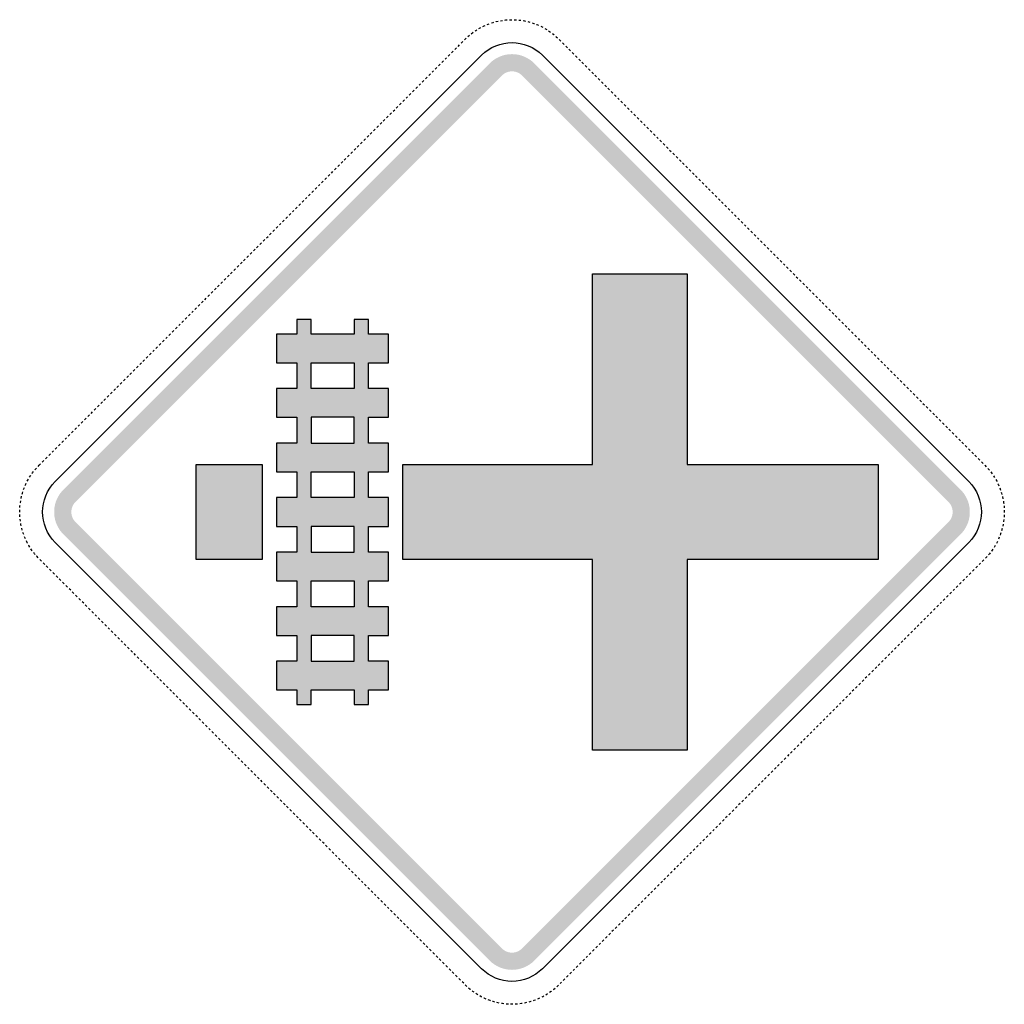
# Model space of a CAD drawing. Header units: inches. Extents: x -0.494 to 0.494, y -0.494 to 0.494.
import ezdxf

# ---------------------------------------------------------------- set-up
doc = ezdxf.new("R2010")
doc.units = ezdxf.units.IN
doc.header["$MEASUREMENT"] = 0

msp = doc.modelspace()

# ---------------------------------------------------------------- hatches: boundary and pattern name
for points in [[(0.02239, 0.44973), (0.02008, 0.45182), (0.01759, 0.45367), (0.01492, 0.45526), (0.01212, 0.45659), (0.00919, 0.45764), (0.00618, 0.45839), (0.0031, 0.45885), (0, 0.459), (-0.0031, 0.45885), (-0.00618, 0.45839), (-0.00919, 0.45764), (-0.01211, 0.45659), (-0.01492, 0.45526), (-0.01759, 0.45367), (-0.02008, 0.45182), (-0.02238, 0.44973), (-0.01017, 0.43752), (-0.00913, 0.43847), (-0.00799, 0.43931), (-0.00678, 0.44004), (-0.00551, 0.44064), (-0.00418, 0.44112), (-0.00281, 0.44146), (-0.00141, 0.44167), (0, 0.44174), (0.00141, 0.44167), (0.00281, 0.44146), (0.00418, 0.44112), (0.00551, 0.44064), (0.00678, 0.44004), (0.00799, 0.43931), (0.00913, 0.43847), (0.01018, 0.43752), (0.02239, 0.44973)], [(-0.43752, 0.01017), (-0.01017, 0.43752), (-0.02238, 0.44973), (-0.44973, 0.02238), (-0.43752, 0.01017)], [(0.01018, 0.43752), (0.43752, 0.01017), (0.44973, 0.02238), (0.02239, 0.44973), (0.01018, 0.43752)], [(0.17555, 0.23887), (0.08058, 0.23887), (0.08058, 0.04749), (-0.10936, 0.04749), (-0.10936, -0.04749), (0.08058, -0.04749), (0.08058, -0.23887), (0.17555, -0.23887), (0.17555, -0.04749), (0.36693, -0.04749), (0.36693, 0.04749), (0.17555, 0.04749), (0.17555, 0.23887)], [(-0.25038, 0.04749), (-0.31657, 0.04749), (-0.31657, -0.04749), (-0.25038, -0.04749), (-0.25038, 0.04749)], [(-0.44973, 0.02238), (-0.4517, 0.02022), (-0.45346, 0.01789), (-0.455, 0.0154), (-0.4563, 0.01279), (-0.45736, 0.01006), (-0.45816, 0.00725), (-0.4587, 0.00437), (-0.45897, 0.00146), (-0.45897, -0.00146), (-0.4587, -0.00437), (-0.45816, -0.00725), (-0.45736, -0.01006), (-0.4563, -0.01279), (-0.455, -0.0154), (-0.45346, -0.01789), (-0.4517, -0.02022), (-0.44973, -0.02238), (-0.43752, -0.01018), (-0.43842, -0.00919), (-0.43922, -0.00813), (-0.43992, -0.007), (-0.44051, -0.00581), (-0.44099, -0.00457), (-0.44135, -0.00329), (-0.4416, -0.00199), (-0.44172, -0.00066), (-0.44172, 0.00066), (-0.4416, 0.00199), (-0.44135, 0.00329), (-0.44099, 0.00457), (-0.44051, 0.00581), (-0.43992, 0.007), (-0.43922, 0.00813), (-0.43842, 0.00919), (-0.43752, 0.01017), (-0.44973, 0.02238)], [(0.44973, -0.02238), (0.4517, -0.02022), (0.45346, -0.01789), (0.455, -0.0154), (0.45631, -0.01279), (0.45736, -0.01006), (0.45816, -0.00725), (0.4587, -0.00437), (0.45897, -0.00146), (0.45897, 0.00146), (0.4587, 0.00437), (0.45816, 0.00725), (0.45736, 0.01006), (0.45631, 0.01279), (0.455, 0.0154), (0.45346, 0.01789), (0.4517, 0.02022), (0.44973, 0.02238), (0.43752, 0.01017), (0.43842, 0.00919), (0.43922, 0.00813), (0.43992, 0.007), (0.44051, 0.00581), (0.44099, 0.00457), (0.44135, 0.00329), (0.4416, 0.00199), (0.44172, 0.00066), (0.44172, -0.00066), (0.4416, -0.00199), (0.44135, -0.00329), (0.44099, -0.00457), (0.44051, -0.00581), (0.43992, -0.007), (0.43922, -0.00813), (0.43842, -0.00919), (0.43752, -0.01018), (0.44973, -0.02238)], [(-0.01017, -0.43752), (-0.43752, -0.01018), (-0.44973, -0.02238), (-0.02238, -0.44973), (-0.01017, -0.43752)], [(0.43752, -0.01018), (0.01018, -0.43752), (0.02239, -0.44973), (0.44973, -0.02238), (0.43752, -0.01018)], [(-0.02238, -0.44973), (-0.02008, -0.45182), (-0.01759, -0.45367), (-0.01492, -0.45526), (-0.01211, -0.45659), (-0.00919, -0.45764), (-0.00618, -0.45839), (-0.0031, -0.45885), (0, -0.459), (0.0031, -0.45885), (0.00618, -0.45839), (0.00919, -0.45764), (0.01212, -0.45659), (0.01492, -0.45526), (0.01759, -0.45367), (0.02008, -0.45182), (0.02239, -0.44973), (0.01018, -0.43752), (0.00913, -0.43847), (0.00799, -0.43931), (0.00678, -0.44004), (0.00551, -0.44064), (0.00418, -0.44112), (0.00281, -0.44146), (0.00141, -0.44167), (0, -0.44174), (-0.00141, -0.44167), (-0.00281, -0.44146), (-0.00418, -0.44112), (-0.00551, -0.44064), (-0.00678, -0.44004), (-0.00799, -0.43931), (-0.00913, -0.43847), (-0.01017, -0.43752), (-0.02238, -0.44973)]]:
    msp.add_hatch(color=7).paths.add_polyline_path(points)
h = msp.add_hatch(color=7)
h.paths.add_polyline_path([(-0.14389, 0.12375), (-0.14389, 0.14965), (-0.12375, 0.14965), (-0.12375, 0.17843), (-0.14389, 0.17843), (-0.14389, 0.19282), (-0.15828, 0.19282), (-0.15828, 0.17843), (-0.20145, 0.17843), (-0.20145, 0.19282), (-0.21584, 0.19282), (-0.21584, 0.17843), (-0.23599, 0.17843), (-0.23599, 0.14965), (-0.21584, 0.14965), (-0.21584, 0.12375), (-0.23599, 0.12375), (-0.23599, 0.09497), (-0.21584, 0.09497), (-0.21584, 0.06907), (-0.23599, 0.06907), (-0.23599, 0.04029), (-0.21584, 0.04029), (-0.21584, 0.01439), (-0.23599, 0.01439), (-0.23599, -0.01439), (-0.21584, -0.01439), (-0.21584, -0.04029), (-0.23599, -0.04029), (-0.23599, -0.06907), (-0.21584, -0.06907), (-0.21584, -0.09497), (-0.23599, -0.09497), (-0.23599, -0.12375), (-0.21584, -0.12375), (-0.21584, -0.14965), (-0.23599, -0.14965), (-0.23599, -0.17843), (-0.21584, -0.17843), (-0.21584, -0.19282), (-0.20145, -0.19282), (-0.20145, -0.17843), (-0.15828, -0.17843), (-0.15828, -0.19282), (-0.14389, -0.19282), (-0.14389, -0.17843), (-0.12375, -0.17843), (-0.12375, -0.14965), (-0.14389, -0.14965), (-0.14389, -0.12375), (-0.12375, -0.12375), (-0.12375, -0.09497), (-0.14389, -0.09497), (-0.14389, -0.06907), (-0.12375, -0.06907), (-0.12375, -0.04029), (-0.14389, -0.04029), (-0.14389, -0.01439), (-0.12375, -0.01439), (-0.12375, 0.01439), (-0.14389, 0.01439), (-0.14389, 0.04029), (-0.12375, 0.04029), (-0.12375, 0.06907), (-0.14389, 0.06907), (-0.14389, 0.09497), (-0.12375, 0.09497), (-0.12375, 0.12375), (-0.14389, 0.12375)])
h.paths.add_polyline_path([(-0.20145, 0.12375), (-0.15828, 0.12375), (-0.15828, 0.14965), (-0.20145, 0.14965), (-0.20145, 0.12375)], flags=0)
h.paths.add_polyline_path([(-0.15828, -0.01439), (-0.20145, -0.01439), (-0.20145, -0.04029), (-0.15828, -0.04029), (-0.15828, -0.01439)], flags=0)
h.paths.add_polyline_path([(-0.15828, -0.06907), (-0.20145, -0.06907), (-0.20145, -0.09497), (-0.15828, -0.09497), (-0.15828, -0.06907)], flags=0)
h.paths.add_polyline_path([(-0.15828, 0.09497), (-0.20145, 0.09497), (-0.20145, 0.06907), (-0.15828, 0.06907), (-0.15828, 0.09497)], flags=0)
h.paths.add_polyline_path([(-0.15828, -0.12375), (-0.20145, -0.12375), (-0.20145, -0.14965), (-0.15828, -0.14965), (-0.15828, -0.12375)], flags=0)
h.paths.add_polyline_path([(-0.15828, 0.04029), (-0.20145, 0.04029), (-0.20145, 0.01439), (-0.15828, 0.01439), (-0.15828, 0.04029)], flags=0)

# ---------------------------------------------------------------- linework, layer by layer
at = {"color": 7}
for p, q in [((-0.03315, 0.48464), (-0.03114, 0.48576)), ((-0.02909, 0.4868), (-0.02787, 0.4874)), ((-0.02787, 0.4874), (-0.027, 0.48778)), ((-0.02489, 0.4887), (-0.02274, 0.48951)), ((-0.02056, 0.49026), (-0.01885, 0.49081)), ((-0.01885, 0.49081), (-0.01836, 0.49094)), ((-0.01614, 0.49154), (-0.01576, 0.49164)), ((-0.01576, 0.49164), (-0.01389, 0.49205)), ((-0.01164, 0.4925), (-0.0095, 0.49286)), ((-0.0095, 0.49286), (-0.00936, 0.49287)), ((-0.00708, 0.49315), (-0.00634, 0.49323)), ((-0.00634, 0.49323), (-0.00479, 0.49335)), ((-0.00249, 0.49348), (-0.00019, 0.49353)), ((0.00212, 0.49349), (0.00318, 0.49346)), ((0.00318, 0.49346), (0.00441, 0.49337)), ((0.00671, 0.49319), (0.009, 0.49292)), ((0.01127, 0.49256), (0.01264, 0.49233)), ((0.01264, 0.49233), (0.01353, 0.49213)), ((0.01578, 0.49164), (0.018, 0.49104)), ((0.02021, 0.49037), (0.0219, 0.48983)), ((0.0219, 0.48983), (0.02239, 0.48964)), ((0.02454, 0.48883), (0.02491, 0.48869)), ((0.02491, 0.48869), (0.02666, 0.48793)), ((0.02875, 0.48697), (0.03078, 0.48596)), ((0.03078, 0.48596), (0.03082, 0.48595)), ((0.03283, 0.48482), (0.03363, 0.48437)), ((0.03363, 0.48437), (0.0348, 0.48364)), ((-0.04762, 0.47334), (-0.0468, 0.47415)), ((-0.0468, 0.47415), (-0.04597, 0.47494)), ((-0.0443, 0.47653), (-0.04255, 0.47803)), ((-0.04077, 0.47948), (-0.03914, 0.48074)), ((-0.03914, 0.48074), (-0.03894, 0.48088)), ((-0.03705, 0.48219), (-0.03642, 0.48263)), ((-0.03642, 0.48263), (-0.03512, 0.48345)), ((0.03674, 0.48241), (0.03863, 0.48109)), ((0.04047, 0.47971), (0.04178, 0.47869)), ((0.04178, 0.47869), (0.04227, 0.47827)), ((0.04402, 0.47677), (0.04434, 0.4765)), ((0.04434, 0.4765), (0.0457, 0.4752)), ((-0.05739, 0.46357), (-0.05576, 0.4652)), ((-0.05413, 0.46682), (-0.0525, 0.46845)), ((-0.05087, 0.47008), (-0.04925, 0.47171)), ((0.04736, 0.4736), (0.04898, 0.47197)), ((0.05061, 0.47034), (0.05224, 0.46872)), ((0.05387, 0.46709), (0.0555, 0.46546)), ((-0.06715, 0.4538), (-0.06553, 0.45543)), ((-0.0639, 0.45706), (-0.06227, 0.45868)), ((-0.06064, 0.46031), (-0.05901, 0.46194)), ((0.05712, 0.46383), (0.05875, 0.4622)), ((0.06038, 0.46058), (0.06201, 0.45895)), ((0.06363, 0.45732), (0.06526, 0.45569)), ((0.06689, 0.45406), (0.06852, 0.45244)), ((-0.07692, 0.44403), (-0.07529, 0.44566)), ((-0.07367, 0.44729), (-0.07204, 0.44892)), ((-0.07041, 0.45054), (-0.06878, 0.45217)), ((0.07015, 0.45081), (0.07177, 0.44918)), ((0.0734, 0.44755), (0.07503, 0.44592)), ((0.07666, 0.4443), (0.07829, 0.44267)), ((-0.08669, 0.43426), (-0.08506, 0.43589)), ((-0.08343, 0.43752), (-0.08181, 0.43915)), ((-0.08018, 0.44078), (-0.07855, 0.4424)), ((0.07991, 0.44104), (0.08154, 0.43941)), ((0.08317, 0.43778), (0.0848, 0.43616)), ((0.08643, 0.43453), (0.08805, 0.4329)), ((-0.09646, 0.4245), (-0.09483, 0.42612)), ((-0.0932, 0.42775), (-0.09157, 0.42938)), ((-0.08995, 0.43101), (-0.08832, 0.43264)), ((0.08968, 0.43127), (0.09131, 0.42964)), ((0.09294, 0.42802), (0.09457, 0.42639)), ((0.09619, 0.42476), (0.09782, 0.42313)), ((-0.10623, 0.41473), (-0.1046, 0.41636)), ((-0.10297, 0.41798), (-0.10134, 0.41961)), ((-0.09971, 0.42124), (-0.09809, 0.42287)), ((0.09945, 0.4215), (0.10108, 0.41988)), ((0.10271, 0.41825), (0.10433, 0.41662)), ((0.10596, 0.41499), (0.10759, 0.41336)), ((-0.11599, 0.40496), (-0.11437, 0.40659)), ((-0.11274, 0.40822), (-0.11111, 0.40984)), ((-0.10948, 0.41147), (-0.10785, 0.4131)), ((0.10922, 0.41174), (0.11085, 0.41011)), ((0.11247, 0.40848), (0.1141, 0.40685)), ((0.11573, 0.40522), (0.11736, 0.4036)), ((-0.12576, 0.39519), (-0.12413, 0.39682)), ((-0.12251, 0.39845), (-0.12088, 0.40008)), ((-0.11925, 0.4017), (-0.11762, 0.40333)), ((0.11899, 0.40197), (0.12061, 0.40034)), ((0.12224, 0.39871), (0.12387, 0.39709)), ((0.1255, 0.39546), (0.12713, 0.39383)), ((-0.13553, 0.38543), (-0.1339, 0.38705)), ((-0.13227, 0.38868), (-0.13065, 0.39031)), ((-0.12902, 0.39194), (-0.12739, 0.39357)), ((0.12875, 0.3922), (0.13038, 0.39057)), ((0.13201, 0.38895), (0.13364, 0.38732)), ((0.13527, 0.38569), (0.13689, 0.38406)), ((-0.1453, 0.37566), (-0.14367, 0.37729)), ((-0.14204, 0.37891), (-0.14041, 0.38054)), ((-0.13879, 0.38217), (-0.13716, 0.3838)), ((0.13852, 0.38243), (0.14015, 0.38081)), ((0.14178, 0.37918), (0.14341, 0.37755)), ((0.14503, 0.37592), (0.14666, 0.37429)), ((-0.15506, 0.36589), (-0.15344, 0.36752)), ((-0.15181, 0.36915), (-0.15018, 0.37077)), ((-0.14855, 0.3724), (-0.14692, 0.37403)), ((0.14829, 0.37267), (0.14992, 0.37104)), ((0.15155, 0.36941), (0.15317, 0.36778)), ((0.1548, 0.36615), (0.15643, 0.36453)), ((-0.16483, 0.35612), (-0.1632, 0.35775)), ((-0.16158, 0.35938), (-0.15995, 0.36101)), ((-0.15832, 0.36263), (-0.15669, 0.36426)), ((0.15806, 0.3629), (0.15969, 0.36127)), ((0.16131, 0.35964), (0.16294, 0.35801)), ((0.16457, 0.35639), (0.1662, 0.35476)), ((-0.1746, 0.34635), (-0.17297, 0.34798)), ((-0.17134, 0.34961), (-0.16972, 0.35124)), ((-0.16809, 0.35287), (-0.16646, 0.35449)), ((0.16783, 0.35313), (0.16945, 0.3515)), ((0.17108, 0.34987), (0.17271, 0.34825)), ((0.17434, 0.34662), (0.17597, 0.34499)), ((-0.18437, 0.33659), (-0.18274, 0.33821)), ((-0.18111, 0.33984), (-0.17948, 0.34147)), ((-0.17786, 0.3431), (-0.17623, 0.34473)), ((0.17759, 0.34336), (0.17922, 0.34173)), ((0.18085, 0.34011), (0.18248, 0.33848)), ((0.18411, 0.33685), (0.18573, 0.33522)), ((-0.19414, 0.32682), (-0.19251, 0.32845)), ((-0.19088, 0.33007), (-0.18925, 0.3317)), ((-0.18762, 0.33333), (-0.186, 0.33496)), ((0.18736, 0.33359), (0.18899, 0.33197)), ((0.19062, 0.33034), (0.19225, 0.32871)), ((0.19387, 0.32708), (0.1955, 0.32545)), ((-0.2039, 0.31705), (-0.20228, 0.31868)), ((-0.20065, 0.32031), (-0.19902, 0.32193)), ((-0.19739, 0.32356), (-0.19576, 0.32519)), ((0.19713, 0.32383), (0.19876, 0.3222)), ((0.20039, 0.32057), (0.20201, 0.31894)), ((0.20364, 0.31731), (0.20527, 0.31569)), ((-0.21367, 0.30728), (-0.21204, 0.30891)), ((-0.21042, 0.31054), (-0.20879, 0.31217)), ((-0.20716, 0.31379), (-0.20553, 0.31542)), ((0.2069, 0.31406), (0.20853, 0.31243)), ((0.21015, 0.3108), (0.21178, 0.30917)), ((0.21341, 0.30755), (0.21504, 0.30592)), ((-0.22344, 0.29751), (-0.22181, 0.29914)), ((-0.22018, 0.30077), (-0.21856, 0.3024)), ((-0.21693, 0.30403), (-0.2153, 0.30565)), ((0.21667, 0.30429), (0.21829, 0.30266)), ((0.21992, 0.30103), (0.22155, 0.29941)), ((0.22318, 0.29778), (0.22481, 0.29615)), ((-0.23321, 0.28775), (-0.23158, 0.28937)), ((-0.22995, 0.291), (-0.22832, 0.29263)), ((-0.2267, 0.29426), (-0.22507, 0.29589)), ((0.22643, 0.29452), (0.22806, 0.29289)), ((0.22969, 0.29127), (0.23132, 0.28964)), ((0.23295, 0.28801), (0.23457, 0.28638)), ((-0.24298, 0.27798), (-0.24135, 0.27961)), ((-0.23972, 0.28123), (-0.23809, 0.28286)), ((-0.23646, 0.28449), (-0.23484, 0.28612)), ((0.2362, 0.28475), (0.23783, 0.28313)), ((0.23946, 0.2815), (0.24109, 0.27987)), ((0.24271, 0.27824), (0.24434, 0.27661)), ((-0.256, 0.26495), (-0.25437, 0.26658)), ((-0.25274, 0.26821), (-0.25112, 0.26984)), ((-0.24949, 0.27147), (-0.24786, 0.27309)), ((-0.24623, 0.27472), (-0.2446, 0.27635)), ((0.24597, 0.27499), (0.2476, 0.27336)), ((0.24923, 0.27173), (0.25085, 0.2701)), ((0.25248, 0.26847), (0.25411, 0.26685)), ((-0.26577, 0.25519), (-0.26414, 0.25681)), ((-0.26251, 0.25844), (-0.26088, 0.26007)), ((-0.25926, 0.2617), (-0.25763, 0.26333)), ((0.25574, 0.26522), (0.25737, 0.26359)), ((0.25899, 0.26196), (0.26062, 0.26033)), ((0.26225, 0.25871), (0.26388, 0.25708)), ((-0.27554, 0.24542), (-0.27391, 0.24705)), ((-0.27228, 0.24867), (-0.27065, 0.2503)), ((-0.26902, 0.25193), (-0.2674, 0.25356)), ((0.2655, 0.25545), (0.26713, 0.25382)), ((0.26876, 0.25219), (0.27039, 0.25057)), ((0.27202, 0.24894), (0.27364, 0.24731)), ((-0.2853, 0.23565), (-0.28368, 0.23728)), ((-0.28205, 0.23891), (-0.28042, 0.24053)), ((-0.27879, 0.24216), (-0.27716, 0.24379)), ((0.27527, 0.24568), (0.2769, 0.24405)), ((0.27853, 0.24243), (0.28016, 0.2408)), ((0.28178, 0.23917), (0.28341, 0.23754)), ((-0.29507, 0.22588), (-0.29344, 0.22751)), ((-0.29182, 0.22914), (-0.29019, 0.23077)), ((-0.28856, 0.23239), (-0.28693, 0.23402)), ((0.28504, 0.23591), (0.28667, 0.23429)), ((0.2883, 0.23266), (0.28992, 0.23103)), ((0.29155, 0.2294), (0.29318, 0.22777)), ((-0.30484, 0.21611), (-0.30321, 0.21774)), ((-0.30158, 0.21937), (-0.29996, 0.221)), ((-0.29833, 0.22263), (-0.2967, 0.22425)), ((0.29481, 0.22615), (0.29644, 0.22452)), ((0.29806, 0.22289), (0.29969, 0.22126)), ((0.30132, 0.21963), (0.30295, 0.21801)), ((-0.31461, 0.20635), (-0.31298, 0.20797)), ((-0.31135, 0.2096), (-0.30972, 0.21123)), ((-0.3081, 0.21286), (-0.30647, 0.21449)), ((0.30458, 0.21638), (0.3062, 0.21475)), ((0.30783, 0.21312), (0.30946, 0.21149)), ((0.31109, 0.20987), (0.31272, 0.20824)), ((-0.32438, 0.19658), (-0.32275, 0.19821)), ((-0.32112, 0.19983), (-0.31949, 0.20146)), ((-0.31786, 0.20309), (-0.31624, 0.20472)), ((0.31434, 0.20661), (0.31597, 0.20498)), ((0.3176, 0.20335), (0.31923, 0.20173)), ((0.32086, 0.2001), (0.32248, 0.19847)), ((-0.33414, 0.18681), (-0.33252, 0.18844)), ((-0.33089, 0.19007), (-0.32926, 0.1917)), ((-0.32763, 0.19332), (-0.326, 0.19495)), ((0.32411, 0.19684), (0.32574, 0.19521)), ((0.32737, 0.19359), (0.329, 0.19196)), ((0.33062, 0.19033), (0.33225, 0.1887)), ((-0.34391, 0.17704), (-0.34228, 0.17867)), ((-0.34066, 0.1803), (-0.33903, 0.18193)), ((-0.3374, 0.18356), (-0.33577, 0.18518)), ((0.33388, 0.18708), (0.33551, 0.18545)), ((0.33714, 0.18382), (0.33876, 0.18219)), ((0.34039, 0.18056), (0.34202, 0.17894)), ((-0.35368, 0.16728), (-0.35205, 0.1689)), ((-0.35042, 0.17053), (-0.34879, 0.17216)), ((-0.34717, 0.17379), (-0.34554, 0.17542)), ((0.34365, 0.17731), (0.34528, 0.17568)), ((0.3469, 0.17405), (0.34853, 0.17242)), ((0.35016, 0.1708), (0.35179, 0.16917)), ((-0.36345, 0.15751), (-0.36182, 0.15914)), ((-0.36019, 0.16076), (-0.35856, 0.16239)), ((-0.35693, 0.16402), (-0.35531, 0.16565)), ((0.35342, 0.16754), (0.35504, 0.16591)), ((0.35667, 0.16428), (0.3583, 0.16266)), ((0.35993, 0.16103), (0.36156, 0.1594)), ((-0.37321, 0.14774), (-0.37159, 0.14937)), ((-0.36996, 0.151), (-0.36833, 0.15262)), ((-0.3667, 0.15425), (-0.36507, 0.15588)), ((0.36318, 0.15777), (0.36481, 0.15614)), ((0.36644, 0.15452), (0.36807, 0.15289)), ((0.3697, 0.15126), (0.37132, 0.14963)), ((-0.38298, 0.13797), (-0.38135, 0.1396)), ((-0.37973, 0.14123), (-0.3781, 0.14286)), ((-0.37647, 0.14448), (-0.37484, 0.14611)), ((0.37295, 0.148), (0.37458, 0.14638)), ((0.37621, 0.14475), (0.37784, 0.14312)), ((0.37946, 0.14149), (0.38109, 0.13986)), ((0.38272, 0.13824), (0.38435, 0.13661)), ((-0.39275, 0.1282), (-0.39112, 0.12983)), ((-0.38949, 0.13146), (-0.38787, 0.13309)), ((-0.38624, 0.13472), (-0.38461, 0.13634)), ((0.38598, 0.13498), (0.3876, 0.13335)), ((0.38923, 0.13172), (0.39086, 0.1301)), ((0.39249, 0.12847), (0.39412, 0.12684)), ((-0.40252, 0.11844), (-0.40089, 0.12006)), ((-0.39926, 0.12169), (-0.39763, 0.12332)), ((-0.39601, 0.12495), (-0.39438, 0.12658)), ((0.39574, 0.12521), (0.39737, 0.12358)), ((0.399, 0.12196), (0.40063, 0.12033)), ((0.40226, 0.1187), (0.40388, 0.11707)), ((-0.41229, 0.10867), (-0.41066, 0.1103)), ((-0.40903, 0.11192), (-0.4074, 0.11355)), ((-0.40577, 0.11518), (-0.40415, 0.11681)), ((0.40551, 0.11544), (0.40714, 0.11382)), ((0.40877, 0.11219), (0.4104, 0.11056)), ((0.41202, 0.10893), (0.41365, 0.1073)), ((-0.42205, 0.0989), (-0.42043, 0.10053)), ((-0.4188, 0.10216), (-0.41717, 0.10378)), ((-0.41554, 0.10541), (-0.41391, 0.10704)), ((0.41528, 0.10568), (0.41691, 0.10405)), ((0.41854, 0.10242), (0.42016, 0.10079)), ((0.42179, 0.09916), (0.42342, 0.09754)), ((-0.43182, 0.08913), (-0.43019, 0.09076)), ((-0.42857, 0.09239), (-0.42694, 0.09402)), ((-0.42531, 0.09564), (-0.42368, 0.09727)), ((0.42505, 0.09591), (0.42668, 0.09428)), ((0.4283, 0.09265), (0.42993, 0.09102)), ((0.43156, 0.0894), (0.43319, 0.08777)), ((-0.44159, 0.07936), (-0.43996, 0.08099)), ((-0.43833, 0.08262), (-0.43671, 0.08425)), ((-0.43508, 0.08588), (-0.43345, 0.0875)), ((0.43482, 0.08614), (0.43644, 0.08451)), ((0.43807, 0.08288), (0.4397, 0.08126)), ((0.44133, 0.07963), (0.44296, 0.078)), ((-0.45136, 0.0696), (-0.44973, 0.07122)), ((-0.4481, 0.07285), (-0.44647, 0.07448)), ((-0.44485, 0.07611), (-0.44322, 0.07774)), ((0.44458, 0.07637), (0.44621, 0.07474)), ((0.44784, 0.07312), (0.44947, 0.07149)), ((0.4511, 0.06986), (0.45272, 0.06823)), ((-0.46113, 0.05983), (-0.4595, 0.06146)), ((-0.45787, 0.06308), (-0.45624, 0.06471)), ((-0.45461, 0.06634), (-0.45299, 0.06797)), ((0.45435, 0.0666), (0.45598, 0.06498)), ((0.45761, 0.06335), (0.45924, 0.06172)), ((0.46086, 0.06009), (0.46249, 0.05846)), ((-0.47089, 0.05006), (-0.46927, 0.05169)), ((-0.46764, 0.05332), (-0.46601, 0.05494)), ((-0.46438, 0.05657), (-0.46275, 0.0582)), ((0.46412, 0.05684), (0.46575, 0.05521)), ((0.46738, 0.05358), (0.469, 0.05195)), ((0.47063, 0.05032), (0.47226, 0.0487)), ((-0.48074, 0.03914), (-0.47969, 0.04049)), ((-0.47825, 0.04229), (-0.47675, 0.04404)), ((-0.47518, 0.04572), (-0.47415, 0.0468)), ((-0.47415, 0.0468), (-0.47252, 0.04843)), ((0.47389, 0.04707), (0.47415, 0.0468)), ((0.47415, 0.0468), (0.47548, 0.04541)), ((0.47704, 0.04371), (0.47854, 0.04196)), ((0.47995, 0.04015), (0.48074, 0.03914)), ((-0.48593, 0.03084), (-0.48481, 0.03285)), ((-0.48363, 0.03483), (-0.48263, 0.03642)), ((-0.48263, 0.03642), (-0.48239, 0.03677)), ((-0.48107, 0.03866), (-0.48074, 0.03914)), ((0.48074, 0.03914), (0.48132, 0.0383)), ((0.48264, 0.03641), (0.48386, 0.03446)), ((0.48502, 0.03247), (0.48596, 0.03078)), ((0.48596, 0.03078), (0.48613, 0.03045)), ((-0.49081, 0.01885), (-0.49036, 0.02023)), ((-0.48963, 0.02242), (-0.48882, 0.02457)), ((-0.48792, 0.02669), (-0.4874, 0.02787)), ((-0.4874, 0.02787), (-0.48695, 0.02878)), ((0.48715, 0.02839), (0.4874, 0.02787)), ((0.4874, 0.02787), (0.48809, 0.02629)), ((0.48897, 0.02416), (0.48979, 0.02201)), ((0.4905, 0.01982), (0.49081, 0.01885)), ((-0.49286, 0.0095), (-0.49255, 0.0113)), ((-0.49212, 0.01356), (-0.49164, 0.01576)), ((-0.49164, 0.01576), (-0.49163, 0.01581)), ((-0.49103, 0.01803), (-0.49081, 0.01885)), ((0.49081, 0.01885), (0.49114, 0.01761)), ((0.49173, 0.01538), (0.49222, 0.01313)), ((0.49263, 0.01087), (0.49286, 0.0095)), ((-0.49354, 0), (-0.49349, 0.00215)), ((-0.49337, 0.00444), (-0.49323, 0.00634)), ((-0.49323, 0.00634), (-0.49319, 0.00674)), ((-0.49291, 0.00903), (-0.49286, 0.0095)), ((0.49286, 0.0095), (0.49297, 0.00859)), ((0.49324, 0.00631), (0.4934, 0.00401)), ((0.4935, 0.00171), (0.49354, 0)), ((-0.49353, -0.00016), (-0.49354, 0)), ((-0.49346, -0.00318), (-0.49348, -0.00246)), ((-0.49335, -0.00476), (-0.49346, -0.00318)), ((-0.49288, -0.00933), (-0.49315, -0.00705)), ((0.49286, -0.0095), (0.49281, -0.00977)), ((0.4931, -0.00748), (0.49286, -0.0095)), ((0.49346, -0.00318), (0.49332, -0.00519)), ((0.49347, -0.00289), (0.49346, -0.00318)), ((0.49354, 0), (0.49352, -0.00059)), ((-0.49233, -0.01264), (-0.4925, -0.01161)), ((-0.49206, -0.01386), (-0.49233, -0.01264)), ((-0.49095, -0.01833), (-0.49155, -0.01611)), ((0.49144, -0.01653), (0.49084, -0.01875)), ((0.49233, -0.01264), (0.49197, -0.01429)), ((0.49243, -0.01204), (0.49233, -0.01264)), ((-0.48983, -0.0219), (-0.49027, -0.02053)), ((-0.48952, -0.02271), (-0.48983, -0.0219)), ((-0.48869, -0.02491), (-0.48871, -0.02486)), ((-0.48779, -0.02697), (-0.48869, -0.02491)), ((-0.48596, -0.03078), (-0.48682, -0.02906)), ((0.48662, -0.02945), (0.48596, -0.03078)), ((0.48854, -0.02526), (0.48762, -0.02737)), ((0.48983, -0.0219), (0.48937, -0.02312)), ((0.49013, -0.02095), (0.48983, -0.0219)), ((-0.48578, -0.03111), (-0.48596, -0.03078)), ((-0.48437, -0.03363), (-0.48466, -0.03312)), ((-0.48346, -0.03509), (-0.48437, -0.03363)), ((-0.48089, -0.03891), (-0.48221, -0.03702)), ((0.48074, -0.03914), (0.48064, -0.03927)), ((0.48196, -0.03738), (0.48074, -0.03914)), ((0.48437, -0.03363), (0.48323, -0.03546)), ((0.48445, -0.03351), (0.48437, -0.03363)), ((0.48596, -0.03078), (0.48557, -0.03149)), ((-0.47869, -0.04178), (-0.4795, -0.04074)), ((-0.47805, -0.04253), (-0.47869, -0.04178)), ((-0.4765, -0.04434), (-0.47655, -0.04428)), ((-0.47496, -0.04595), (-0.4765, -0.04434)), ((-0.47173, -0.04922), (-0.47336, -0.0476)), ((0.47305, -0.0479), (0.47142, -0.04953)), ((0.47625, -0.04459), (0.47467, -0.04626)), ((0.47869, -0.04178), (0.47777, -0.04286)), ((0.47923, -0.04109), (0.47869, -0.04178)), ((-0.46847, -0.05248), (-0.4701, -0.05085)), ((-0.46522, -0.05574), (-0.46685, -0.05411)), ((-0.46196, -0.05899), (-0.46359, -0.05736)), ((0.46328, -0.05767), (0.46166, -0.0593)), ((0.46654, -0.05442), (0.46491, -0.05604)), ((0.4698, -0.05116), (0.46817, -0.05279)), ((-0.45871, -0.06225), (-0.46033, -0.06062)), ((-0.45545, -0.0655), (-0.45708, -0.06388)), ((-0.45219, -0.06876), (-0.45382, -0.06713)), ((0.45352, -0.06744), (0.45189, -0.06907)), ((0.45677, -0.06418), (0.45514, -0.06581)), ((0.46003, -0.06093), (0.4584, -0.06256)), ((-0.44894, -0.07202), (-0.45057, -0.07039)), ((-0.44568, -0.07527), (-0.44731, -0.07364)), ((-0.44243, -0.07853), (-0.44405, -0.0769)), ((0.44375, -0.07721), (0.44212, -0.07884)), ((0.447, -0.07395), (0.44538, -0.07558)), ((0.45026, -0.0707), (0.44863, -0.07232)), ((-0.43917, -0.08178), (-0.4408, -0.08016)), ((-0.43591, -0.08504), (-0.43754, -0.08341)), ((-0.43266, -0.0883), (-0.43429, -0.08667)), ((0.43398, -0.08698), (0.43235, -0.0886)), ((0.43724, -0.08372), (0.43561, -0.08535)), ((0.44049, -0.08046), (0.43886, -0.08209)), ((-0.4294, -0.09155), (-0.43103, -0.08992)), ((-0.42615, -0.09481), (-0.42777, -0.09318)), ((-0.42289, -0.09806), (-0.42452, -0.09644)), ((0.42421, -0.09674), (0.42258, -0.09837)), ((0.42747, -0.09349), (0.42584, -0.09512)), ((0.43072, -0.09023), (0.4291, -0.09186)), ((-0.41963, -0.10132), (-0.42126, -0.09969)), ((-0.41638, -0.10458), (-0.41801, -0.10295)), ((-0.41312, -0.10783), (-0.41475, -0.1062)), ((0.41444, -0.10651), (0.41282, -0.10814)), ((0.4177, -0.10326), (0.41607, -0.10488)), ((0.42096, -0.1), (0.41933, -0.10163)), ((-0.40987, -0.11109), (-0.41149, -0.10946)), ((-0.40661, -0.11434), (-0.40824, -0.11272)), ((-0.40335, -0.1176), (-0.40498, -0.11597)), ((0.40468, -0.11628), (0.40305, -0.11791)), ((0.40793, -0.11302), (0.4063, -0.11465)), ((0.41119, -0.10977), (0.40956, -0.1114)), ((-0.4001, -0.12086), (-0.40173, -0.11923)), ((-0.39684, -0.12411), (-0.39847, -0.12248)), ((-0.39359, -0.12737), (-0.39521, -0.12574)), ((0.39491, -0.12605), (0.39328, -0.12768)), ((0.39816, -0.12279), (0.39654, -0.12442)), ((0.40142, -0.11954), (0.39979, -0.12116)), ((-0.39033, -0.13062), (-0.39196, -0.129)), ((-0.38707, -0.13388), (-0.3887, -0.13225)), ((-0.38382, -0.13714), (-0.38545, -0.13551)), ((0.38514, -0.13582), (0.38351, -0.13744)), ((0.3884, -0.13256), (0.38677, -0.13419)), ((0.39165, -0.1293), (0.39002, -0.13093)), ((-0.38056, -0.14039), (-0.38219, -0.13876)), ((-0.37731, -0.14365), (-0.37893, -0.14202)), ((-0.37405, -0.1469), (-0.37568, -0.14528)), ((0.37537, -0.14558), (0.37374, -0.14721)), ((0.37863, -0.14233), (0.377, -0.14396)), ((0.38188, -0.13907), (0.38026, -0.1407)), ((-0.37079, -0.15016), (-0.37242, -0.14853)), ((-0.36754, -0.15342), (-0.36917, -0.15179)), ((-0.36428, -0.15667), (-0.36591, -0.15504)), ((0.3656, -0.15535), (0.36398, -0.15698)), ((0.36886, -0.1521), (0.36723, -0.15372)), ((0.37212, -0.14884), (0.37049, -0.15047)), ((-0.36103, -0.15993), (-0.36265, -0.1583)), ((-0.35777, -0.16318), (-0.3594, -0.16156)), ((-0.35451, -0.16644), (-0.35614, -0.16481)), ((0.35584, -0.16512), (0.35421, -0.16675)), ((0.35909, -0.16186), (0.35746, -0.16349)), ((0.36235, -0.15861), (0.36072, -0.16024)), ((-0.35126, -0.1697), (-0.35289, -0.16807)), ((-0.348, -0.17295), (-0.34963, -0.17132)), ((-0.34475, -0.17621), (-0.34637, -0.17458)), ((0.34607, -0.17489), (0.34444, -0.17652)), ((0.34932, -0.17163), (0.3477, -0.17326)), ((0.35258, -0.16838), (0.35095, -0.17)), ((-0.34149, -0.17946), (-0.34312, -0.17784)), ((-0.33824, -0.18272), (-0.33986, -0.18109)), ((-0.33498, -0.18598), (-0.33661, -0.18435)), ((0.3363, -0.18466), (0.33467, -0.18628)), ((0.33956, -0.1814), (0.33793, -0.18303)), ((0.34281, -0.17814), (0.34118, -0.17977)), ((-0.33172, -0.18923), (-0.33335, -0.1876)), ((-0.32847, -0.19249), (-0.3301, -0.19086)), ((-0.32521, -0.19574), (-0.32684, -0.19412)), ((-0.32196, -0.199), (-0.32358, -0.19737)), ((0.32653, -0.19442), (0.3249, -0.19605)), ((0.32979, -0.19117), (0.32816, -0.1928)), ((0.33304, -0.18791), (0.33142, -0.18954)), ((-0.3187, -0.20226), (-0.32033, -0.20063)), ((-0.31544, -0.20551), (-0.31707, -0.20388)), ((-0.31219, -0.20877), (-0.31382, -0.20714)), ((0.31676, -0.20419), (0.31514, -0.20582)), ((0.32002, -0.20094), (0.31839, -0.20256)), ((0.32328, -0.19768), (0.32165, -0.19931)), ((-0.30893, -0.21202), (-0.31056, -0.2104)), ((-0.30568, -0.21528), (-0.3073, -0.21365)), ((-0.30242, -0.21854), (-0.30405, -0.21691)), ((0.307, -0.21396), (0.30537, -0.21559)), ((0.31025, -0.2107), (0.30862, -0.21233)), ((0.31351, -0.20745), (0.31188, -0.20908)), ((-0.29916, -0.22179), (-0.30079, -0.22016)), ((-0.29591, -0.22505), (-0.29754, -0.22342)), ((-0.29265, -0.2283), (-0.29428, -0.22667)), ((0.29397, -0.22698), (0.29234, -0.22861)), ((0.29723, -0.22373), (0.2956, -0.22535)), ((0.30048, -0.22047), (0.29886, -0.2221)), ((0.30374, -0.21721), (0.30211, -0.21884)), ((-0.2894, -0.23156), (-0.29102, -0.22993)), ((-0.28614, -0.23481), (-0.28777, -0.23319)), ((-0.28288, -0.23807), (-0.28451, -0.23644)), ((0.2842, -0.23675), (0.28258, -0.23838)), ((0.28746, -0.23349), (0.28583, -0.23512)), ((0.29072, -0.23024), (0.28909, -0.23187)), ((-0.27963, -0.24133), (-0.28126, -0.2397)), ((-0.27637, -0.24458), (-0.278, -0.24295)), ((-0.27312, -0.24784), (-0.27474, -0.24621)), ((0.27444, -0.24652), (0.27281, -0.24815)), ((0.27769, -0.24326), (0.27606, -0.24489)), ((0.28095, -0.24001), (0.27932, -0.24163)), ((-0.26986, -0.25109), (-0.27149, -0.24947)), ((-0.2666, -0.25435), (-0.26823, -0.25272)), ((-0.26335, -0.25761), (-0.26498, -0.25598)), ((0.26467, -0.25629), (0.26304, -0.25791)), ((0.26793, -0.25303), (0.2663, -0.25466)), ((0.27118, -0.24977), (0.26955, -0.2514)), ((-0.26009, -0.26086), (-0.26172, -0.25923)), ((-0.25684, -0.26412), (-0.25846, -0.26249)), ((-0.25358, -0.26737), (-0.25521, -0.26575)), ((0.2549, -0.26605), (0.25327, -0.26768)), ((0.25816, -0.2628), (0.25653, -0.26443)), ((0.26141, -0.25954), (0.25979, -0.26117)), ((-0.25032, -0.27063), (-0.25195, -0.269)), ((-0.24707, -0.27389), (-0.2487, -0.27226)), ((-0.24381, -0.27714), (-0.24544, -0.27551)), ((0.24513, -0.27582), (0.24351, -0.27745)), ((0.24839, -0.27257), (0.24676, -0.27419)), ((0.25165, -0.26931), (0.25002, -0.27094)), ((-0.24056, -0.2804), (-0.24218, -0.27877)), ((-0.2373, -0.28365), (-0.23893, -0.28203)), ((-0.23404, -0.28691), (-0.23567, -0.28528)), ((0.23537, -0.28559), (0.23374, -0.28722)), ((0.23862, -0.28233), (0.23699, -0.28396)), ((0.24188, -0.27908), (0.24025, -0.28071)), ((-0.23079, -0.29017), (-0.23242, -0.28854)), ((-0.22753, -0.29342), (-0.22916, -0.29179)), ((-0.22428, -0.29668), (-0.2259, -0.29505)), ((0.2256, -0.29536), (0.22397, -0.29699)), ((0.22885, -0.2921), (0.22723, -0.29373)), ((0.23211, -0.28885), (0.23048, -0.29047)), ((-0.22102, -0.29993), (-0.22265, -0.29831)), ((-0.21776, -0.30319), (-0.21939, -0.30156)), ((-0.21451, -0.30645), (-0.21614, -0.30482)), ((0.21583, -0.30513), (0.2142, -0.30675)), ((0.21909, -0.30187), (0.21746, -0.3035)), ((0.22234, -0.29861), (0.22071, -0.30024)), ((-0.21125, -0.3097), (-0.21288, -0.30807)), ((-0.208, -0.31296), (-0.20962, -0.31133)), ((-0.20474, -0.31621), (-0.20637, -0.31459)), ((0.20606, -0.31489), (0.20443, -0.31652)), ((0.20932, -0.31164), (0.20769, -0.31327)), ((0.21257, -0.30838), (0.21095, -0.31001)), ((-0.20148, -0.31947), (-0.20311, -0.31784)), ((-0.19823, -0.32273), (-0.19986, -0.3211)), ((-0.19497, -0.32598), (-0.1966, -0.32435)), ((0.19629, -0.32466), (0.19467, -0.32629)), ((0.19955, -0.32141), (0.19792, -0.32303)), ((0.20281, -0.31815), (0.20118, -0.31978)), ((-0.19172, -0.32924), (-0.19334, -0.32761)), ((-0.18846, -0.33249), (-0.19009, -0.33087)), ((-0.1852, -0.33575), (-0.18683, -0.33412)), ((0.18653, -0.33443), (0.1849, -0.33606)), ((0.18978, -0.33117), (0.18815, -0.3328)), ((0.19304, -0.32792), (0.19141, -0.32955)), ((-0.18195, -0.33901), (-0.18358, -0.33738)), ((-0.17869, -0.34226), (-0.18032, -0.34063)), ((-0.17544, -0.34552), (-0.17706, -0.34389)), ((0.17676, -0.3442), (0.17513, -0.34583)), ((0.18001, -0.34094), (0.17839, -0.34257)), ((0.18327, -0.33769), (0.18164, -0.33931)), ((-0.17218, -0.34877), (-0.17381, -0.34715)), ((-0.16892, -0.35203), (-0.17055, -0.3504)), ((-0.16567, -0.35529), (-0.1673, -0.35366)), ((0.16699, -0.35397), (0.16536, -0.35559)), ((0.17025, -0.35071), (0.16862, -0.35234)), ((0.1735, -0.34745), (0.17187, -0.34908)), ((-0.16241, -0.35854), (-0.16404, -0.35691)), ((-0.15916, -0.3618), (-0.16078, -0.36017)), ((-0.1559, -0.36505), (-0.15753, -0.36343)), ((0.15722, -0.36373), (0.15559, -0.36536)), ((0.16048, -0.36048), (0.15885, -0.36211)), ((0.16373, -0.35722), (0.16211, -0.35885)), ((-0.15264, -0.36831), (-0.15427, -0.36668)), ((-0.14939, -0.37157), (-0.15102, -0.36994)), ((-0.14613, -0.37482), (-0.14776, -0.37319)), ((0.14745, -0.3735), (0.14583, -0.37513)), ((0.15071, -0.37025), (0.14908, -0.37187)), ((0.15397, -0.36699), (0.15234, -0.36862)), ((-0.14288, -0.37808), (-0.1445, -0.37645)), ((-0.13962, -0.38133), (-0.14125, -0.37971)), ((-0.13636, -0.38459), (-0.13799, -0.38296)), ((0.13769, -0.38327), (0.13606, -0.3849)), ((0.14094, -0.38001), (0.13931, -0.38164)), ((0.1442, -0.37676), (0.14257, -0.37839)), ((-0.13311, -0.38785), (-0.13474, -0.38622)), ((-0.12985, -0.3911), (-0.13148, -0.38947)), ((-0.1266, -0.39436), (-0.12823, -0.39273)), ((0.12792, -0.39304), (0.12629, -0.39467)), ((0.13117, -0.38978), (0.12955, -0.39141)), ((0.13443, -0.38653), (0.1328, -0.38815)), ((-0.12334, -0.39761), (-0.12497, -0.39599)), ((-0.12009, -0.40087), (-0.12171, -0.39924)), ((-0.11683, -0.40413), (-0.11846, -0.4025)), ((0.11815, -0.40281), (0.11652, -0.40443)), ((0.12141, -0.39955), (0.11978, -0.40118)), ((0.12466, -0.39629), (0.12303, -0.39792)), ((-0.11357, -0.40738), (-0.1152, -0.40575)), ((-0.11032, -0.41064), (-0.11195, -0.40901)), ((-0.10706, -0.41389), (-0.10869, -0.41227)), ((0.10838, -0.41257), (0.10675, -0.4142)), ((0.11164, -0.40932), (0.11001, -0.41095)), ((0.11489, -0.40606), (0.11327, -0.40769)), ((-0.10381, -0.41715), (-0.10543, -0.41552)), ((-0.10055, -0.42041), (-0.10218, -0.41878)), ((-0.09729, -0.42366), (-0.09892, -0.42203)), ((0.09861, -0.42234), (0.09699, -0.42397)), ((0.10187, -0.41908), (0.10024, -0.42071)), ((0.10513, -0.41583), (0.1035, -0.41746)), ((-0.09404, -0.42692), (-0.09567, -0.42529)), ((-0.09078, -0.43017), (-0.09241, -0.42855)), ((-0.08753, -0.43343), (-0.08915, -0.4318)), ((0.08885, -0.43211), (0.08722, -0.43374)), ((0.0921, -0.42885), (0.09047, -0.43048)), ((0.09536, -0.4256), (0.09373, -0.42722)), ((-0.08427, -0.43668), (-0.0859, -0.43506)), ((-0.08101, -0.43994), (-0.08264, -0.43831)), ((-0.07776, -0.4432), (-0.07939, -0.44157)), ((0.07908, -0.44188), (0.07745, -0.4435)), ((0.08233, -0.43862), (0.08071, -0.44025)), ((0.08559, -0.43536), (0.08396, -0.43699)), ((-0.0745, -0.44645), (-0.07613, -0.44482)), ((-0.07125, -0.44971), (-0.07287, -0.44808)), ((-0.06799, -0.45296), (-0.06962, -0.45134)), ((0.06931, -0.45164), (0.06768, -0.45327)), ((0.07257, -0.44839), (0.07094, -0.45002)), ((0.07582, -0.44513), (0.07419, -0.44676)), ((-0.06473, -0.45622), (-0.06636, -0.45459)), ((-0.06148, -0.45948), (-0.06311, -0.45785)), ((-0.05822, -0.46273), (-0.05985, -0.4611)), ((0.05954, -0.46141), (0.05792, -0.46304)), ((0.0628, -0.45816), (0.06117, -0.45978)), ((0.06605, -0.4549), (0.06443, -0.45653)), ((-0.05497, -0.46599), (-0.05659, -0.46436)), ((-0.05171, -0.46924), (-0.05334, -0.46762)), ((-0.04845, -0.4725), (-0.05008, -0.47087)), ((0.04978, -0.47118), (0.04815, -0.47281)), ((0.05303, -0.46792), (0.0514, -0.46955)), ((0.05629, -0.46467), (0.05466, -0.4663)), ((-0.0468, -0.47415), (-0.04683, -0.47413)), ((-0.04516, -0.47572), (-0.0468, -0.47415)), ((-0.04178, -0.47869), (-0.04345, -0.47726)), ((-0.0417, -0.47875), (-0.04178, -0.47869)), ((-0.03914, -0.48074), (-0.03988, -0.48016)), ((-0.03802, -0.48152), (-0.03914, -0.48074)), ((-0.03417, -0.48404), (-0.03612, -0.48282)), ((0.03575, -0.48305), (0.0338, -0.48427)), ((0.03914, -0.48074), (0.03766, -0.48177)), ((0.03954, -0.48043), (0.03914, -0.48074)), ((0.04178, -0.47869), (0.04136, -0.47902)), ((0.04312, -0.47754), (0.04178, -0.47869)), ((0.04651, -0.47443), (0.04484, -0.47602)), ((-0.03078, -0.48596), (-0.03217, -0.48519)), ((-0.03015, -0.48628), (-0.03078, -0.48596)), ((-0.02787, -0.4874), (-0.02808, -0.4873)), ((-0.02598, -0.48823), (-0.02787, -0.4874)), ((-0.0219, -0.48983), (-0.02384, -0.48909)), ((-0.02168, -0.4899), (-0.0219, -0.48983)), ((-0.01885, -0.49081), (-0.01949, -0.4906)), ((-0.01728, -0.49123), (-0.01885, -0.49081)), ((-0.0128, -0.49229), (-0.01505, -0.4918)), ((-0.0095, -0.49286), (-0.01053, -0.49268)), ((-0.00825, -0.49301), (-0.0095, -0.49286)), ((-0.00367, -0.49343), (-0.00596, -0.49326)), ((0, -0.49354), (-0.00137, -0.4935)), ((0.00093, -0.49352), (0, -0.49354)), ((0.00553, -0.49329), (0.00324, -0.49346)), ((0.0095, -0.49286), (0.00782, -0.49306)), ((0.0101, -0.49275), (0.0095, -0.49286)), ((0.01264, -0.49233), (0.01237, -0.49237)), ((0.01463, -0.49189), (0.01264, -0.49233)), ((0.01885, -0.49081), (0.01686, -0.49135)), ((0.01908, -0.49074), (0.01885, -0.49081)), ((0.0219, -0.48983), (0.02127, -0.49003)), ((0.02344, -0.48925), (0.0219, -0.48983)), ((0.02769, -0.48748), (0.02558, -0.4884)), ((0.03078, -0.48596), (0.02976, -0.48647)), ((0.03179, -0.4854), (0.03078, -0.48596))]:
    msp.add_line(p, q, dxfattribs=at)
for points in [[(-0.45787, 0.03052), (-0.03052, 0.45787)], [(0.03053, 0.45787), (0.45787, 0.03052)], [(-0.03052, -0.45787), (-0.45787, -0.03052)], [(0.45787, -0.03052), (0.03053, -0.45787)]]:
    msp.add_lwpolyline(points, dxfattribs=at)
for points in [[(0.08058, 0.04749), (0.08058, 0.23887), (0.17555, 0.23887), (0.17555, 0.04749), (0.36693, 0.04749), (0.36693, -0.04749), (0.17555, -0.04749), (0.17555, -0.23887), (0.08058, -0.23887), (0.08058, -0.04749), (-0.10936, -0.04749), (-0.10936, 0.04749), (0.08058, 0.04749)], [(-0.23599, 0.09497), (-0.21584, 0.09497), (-0.21584, 0.06907), (-0.23599, 0.06907), (-0.23599, 0.04029), (-0.21584, 0.04029), (-0.21584, 0.01439), (-0.23599, 0.01439), (-0.23599, -0.01439), (-0.21584, -0.01439), (-0.21584, -0.04029), (-0.23599, -0.04029), (-0.23599, -0.06907), (-0.21584, -0.06907), (-0.21584, -0.09497), (-0.23599, -0.09497), (-0.23599, -0.12375), (-0.21584, -0.12375), (-0.21584, -0.14965), (-0.23599, -0.14965), (-0.23599, -0.17843), (-0.21584, -0.17843), (-0.21584, -0.19282), (-0.20145, -0.19282), (-0.20145, -0.17843), (-0.15828, -0.17843), (-0.15828, -0.19282), (-0.14389, -0.19282), (-0.14389, -0.17843), (-0.12375, -0.17843), (-0.12375, -0.14965), (-0.14389, -0.14965), (-0.14389, -0.12375), (-0.12375, -0.12375), (-0.12375, -0.09497), (-0.14389, -0.09497), (-0.14389, -0.06907), (-0.12375, -0.06907), (-0.12375, -0.04029), (-0.14389, -0.04029), (-0.14389, -0.01439), (-0.12375, -0.01439), (-0.12375, 0.01439), (-0.14389, 0.01439), (-0.14389, 0.04029), (-0.12375, 0.04029), (-0.12375, 0.06907), (-0.14389, 0.06907), (-0.14389, 0.09497), (-0.12375, 0.09497), (-0.12375, 0.12375), (-0.14389, 0.12375), (-0.14389, 0.14965), (-0.12375, 0.14965), (-0.12375, 0.17843), (-0.14389, 0.17843), (-0.14389, 0.19282), (-0.15828, 0.19282), (-0.15828, 0.17843), (-0.20145, 0.17843), (-0.20145, 0.19282), (-0.21584, 0.19282), (-0.21584, 0.17843), (-0.23599, 0.17843), (-0.23599, 0.14965), (-0.21584, 0.14965), (-0.21584, 0.12375), (-0.23599, 0.12375), (-0.23599, 0.09497)], [(-0.15828, 0.14965), (-0.15828, 0.12375), (-0.20145, 0.12375), (-0.20145, 0.14965), (-0.15828, 0.14965)], [(-0.15828, 0.06907), (-0.15828, 0.09497), (-0.20145, 0.09497), (-0.20145, 0.06907), (-0.15828, 0.06907)], [(-0.25038, 0.04749), (-0.25038, -0.04749), (-0.31657, -0.04749), (-0.31657, 0.04749), (-0.25038, 0.04749)], [(-0.15828, 0.04029), (-0.15828, 0.01439), (-0.20145, 0.01439), (-0.20145, 0.04029), (-0.15828, 0.04029)], [(-0.15828, -0.04029), (-0.15828, -0.01439), (-0.20145, -0.01439), (-0.20145, -0.04029), (-0.15828, -0.04029)], [(-0.15828, -0.06907), (-0.15828, -0.09497), (-0.20145, -0.09497), (-0.20145, -0.06907), (-0.15828, -0.06907)], [(-0.15828, -0.14965), (-0.15828, -0.12375), (-0.20145, -0.12375), (-0.20145, -0.14965), (-0.15828, -0.14965)]]:
    msp.add_lwpolyline(points, close=True, dxfattribs=at)
for points in [[(-0.03052, 0.45787), (-0.01367, 0.47473), (0.01367, 0.47473), (0.03053, 0.45787)], [(-0.45787, -0.03052), (-0.47473, -0.01367), (-0.47473, 0.01367), (-0.45787, 0.03052)], [(0.45787, 0.03052), (0.47473, 0.01367), (0.47473, -0.01367), (0.45787, -0.03052)]]:
    msp.add_open_spline(points, degree=3, dxfattribs=at)
msp.add_open_spline([(0.03053, -0.45787), (0.02243, -0.46597), (0.01145, -0.47051), (0, -0.47051), (-0.01145, -0.47051), (-0.02243, -0.46597), (-0.03052, -0.45787)], degree=3, knots=[0, 0, 0, 0, 1, 1, 1, 2, 2, 2, 2], dxfattribs=at)

doc.saveas('drawing.dxf')
